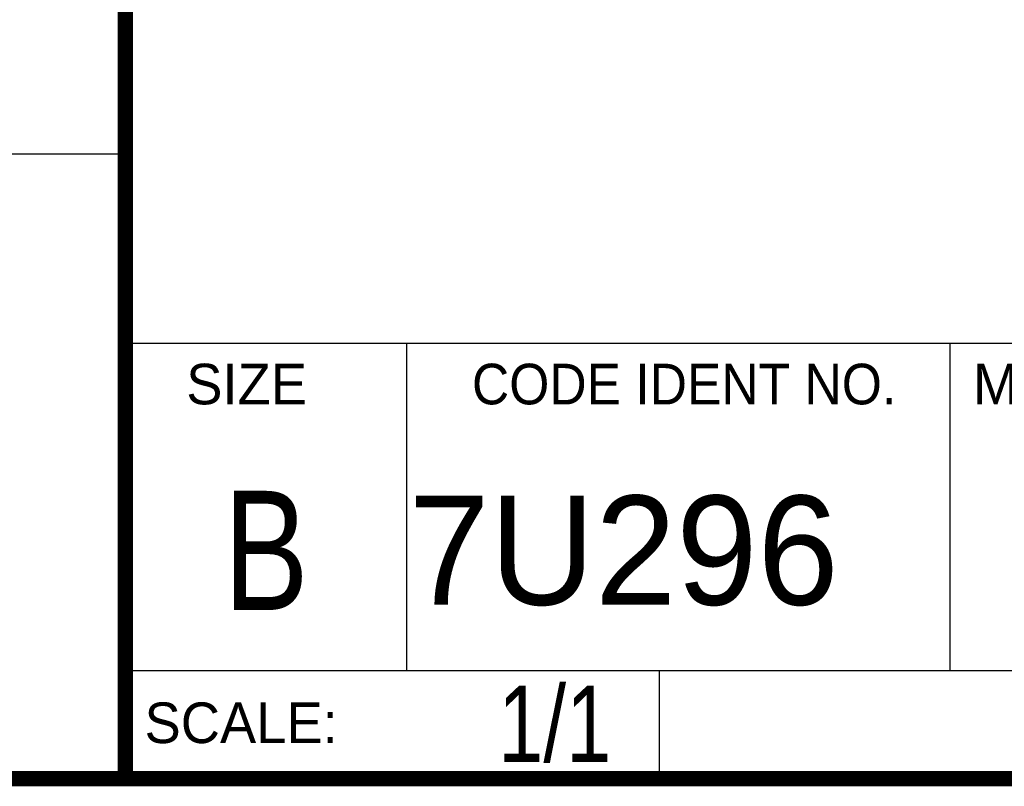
# Model space of a CAD drawing. Header units: inches. Extents: x 0.2 to 16.8, y 0.1 to 10.8.
# Tile 4 of 10: x 12.9 to 14.2, y 0.2 to 1.3. Entities that reach past the tile are written whole.
import ezdxf
from ezdxf.enums import TextEntityAlignment as Align

# ---------------------------------------------------------------- set-up
doc = ezdxf.new("R2010")
doc.units = ezdxf.units.IN
doc.header["$LTSCALE"] = 0.935
doc.header["$MEASUREMENT"] = 0
doc.layers.get('0').update_dxf_attribs({"linetype": 'CONTINUOUS'})
doc.styles.get("Standard").update_dxf_attribs({"font": 'txt', "width": 0.8})

msp = doc.modelspace()

# ---------------------------------------------------------------- linework, layer by layer
at = {"color": 2, "linetype": 'CONTINUOUS'}
for p, q in [((13.06524, 1.96953), (13.06524, 0.26053)), ((13.06532, 1.07756), (11.48203, 1.07756)), ((13.06524, 0.82953), (16.74504, 0.82953)), ((13.43404, 0.82953), (13.43404, 0.40053)), ((14.14604, 0.82953), (14.14604, 0.40053)), ((13.06524, 0.40053), (16.74504, 0.40053)), ((13.76504, 0.40053), (13.76504, 0.26053)), ((13.06524, 0.26053), (16.74504, 0.26053))]:
    msp.add_line(p, q, dxfattribs=at)
at = {"color": 7, "linetype": 'CONTINUOUS', "const_width": 0.02}
for points in [[(13.06532, 1.97072), (13.06532, 0.25859)], [(0.25, 0.25859), (16.75, 0.25859)]]:
    msp.add_lwpolyline(points, dxfattribs=at)

# ---------------------------------------------------------------- texts
at = {"color": 2, "linetype": 'CONTINUOUS'}
for s, p in [('SIZE', (13.14508, 0.74944)), ('MM/DD/YYYY', (14.1765, 0.74944)), ('SCALE:', (13.09038, 0.30526))]:
    msp.add_text(s, height=0.053254, dxfattribs=at).set_placement(p)
at = {"color": 2, "linetype": 'CONTINUOUS', "width": 0.95}
msp.add_text('CODE IDENT NO.', height=0.053254, dxfattribs=at).set_placement((13.79778, 0.74944), align=Align.CENTER)
at = {"color": 7, "linetype": 'CONTINUOUS', "width": 0.8}
msp.add_text('B', height=0.15625, dxfattribs=at).set_placement((13.24972, 0.47983), align=Align.CENTER)
at = {"color": 7, "linetype": 'CONTINUOUS'}
msp.add_text('7U296', height=0.143155, dxfattribs=at).set_placement((13.43633, 0.4866))
at = {"color": 7, "linetype": 'CONTINUOUS', "width": 0.8}
msp.add_text('1/1', height=0.1, dxfattribs=at).set_placement((13.70254, 0.28053), align=Align.RIGHT)

doc.saveas('drawing.dxf')
